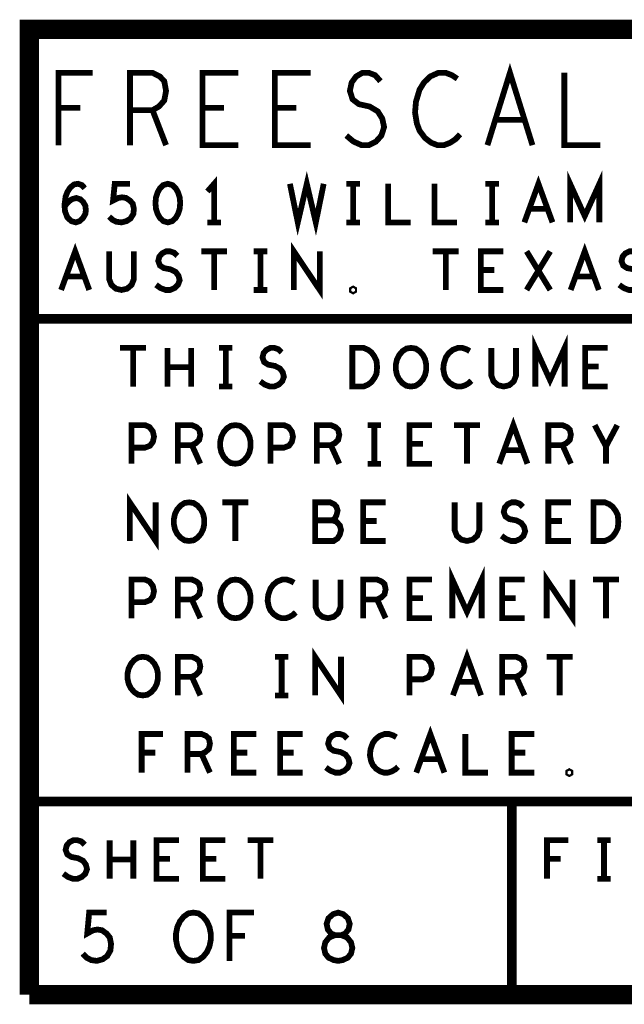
# Model space of a CAD drawing. Extents: x -1.06 to 2.96, y -1.58 to 1.99.
# Tile 1 of 8: x -1.06 to -0.43, y -1.58 to -0.56. Entities that reach past the tile are written whole.
import ezdxf

# ---------------------------------------------------------------- set-up
doc = ezdxf.new("R2010")
doc.units = 0
doc.layers.add('PAS_ART', color=6, linetype='CONTINUOUS')

msp = doc.modelspace()

# ---------------------------------------------------------------- linework, layer by layer
at = {"layer": 'PAS_ART'}
for points, const_width in [([(2.9538, -0.5653), (2.9538, -1.5653), (-1.0462, -1.5653)], 0.02), ([(-1.0462, -1.5653), (-1.0462, -0.5653), (2.9538, -0.5653)], 0.02), ([(-0.57153, -0.6853), (-0.5482, -0.6103), (-0.52487, -0.6853)], 0.006), ([(-1.01593, -0.6853), (-1.01593, -0.6103), (-0.98047, -0.6103)], 0.006), ([(-0.94187, -0.6853), (-0.94187, -0.6103), (-0.91853, -0.6103), (-0.91107, -0.61405), (-0.9064, -0.61905), (-0.90453, -0.62905), (-0.9064, -0.63905), (-0.912, -0.6453), (-0.91853, -0.64905), (-0.94187, -0.64905)], 0.006), ([(-0.82953, -0.6853), (-0.86687, -0.6853), (-0.86687, -0.6103), (-0.82953, -0.6103)], 0.006), ([(-0.75453, -0.6853), (-0.79187, -0.6853), (-0.79187, -0.6103), (-0.75453, -0.6103)], 0.006), ([(-0.7178, -0.6753), (-0.71033, -0.68155), (-0.70193, -0.6853), (-0.69447, -0.6853), (-0.687, -0.68155), (-0.6814, -0.6753), (-0.6786, -0.66655), (-0.68047, -0.6578), (-0.68513, -0.6503), (-0.69353, -0.6453), (-0.70473, -0.6428), (-0.71127, -0.6378), (-0.71407, -0.62905), (-0.7122, -0.6203), (-0.70753, -0.61405), (-0.701, -0.6103), (-0.69447, -0.6103), (-0.68793, -0.6128), (-0.68233, -0.61905)], 0.006), ([(-0.60267, -0.61655), (-0.60827, -0.6128), (-0.6148, -0.6103), (-0.62227, -0.6103), (-0.63067, -0.61405), (-0.6372, -0.6203), (-0.64187, -0.6278), (-0.6456, -0.6403), (-0.64653, -0.65155), (-0.64467, -0.6628), (-0.64187, -0.6703), (-0.63627, -0.6778), (-0.62973, -0.6828), (-0.6232, -0.6853), (-0.61667, -0.6853), (-0.61013, -0.6828), (-0.60453, -0.67905), (-0.59987, -0.67405)], 0.006), ([(-0.49187, -0.6103), (-0.49187, -0.6853), (-0.45453, -0.6853)], 0.006), ([(-0.99353, -0.64655), (-1.01593, -0.64655)], 0.006), ([(-0.91853, -0.64905), (-0.90453, -0.6853)], 0.006), ([(-0.84447, -0.64655), (-0.86687, -0.64655)], 0.006), ([(-0.76947, -0.64655), (-0.79187, -0.64655)], 0.006), ([(-0.53327, -0.65905), (-0.56313, -0.65905)], 0.006), ([(-0.7762, -0.7253), (-0.76803, -0.7653), (-0.7587, -0.7253), (-0.74937, -0.7653), (-0.7412, -0.7253)], 0.006), ([(-0.48587, -0.7653), (-0.48587, -0.7253), (-0.4707, -0.75863), (-0.45553, -0.7253), (-0.45553, -0.7653)], 0.006), ([(-1.00978, -0.74863), (-1.0057, -0.74397), (-1.0022, -0.7413), (-0.99753, -0.73997), (-0.99345, -0.7413), (-0.99053, -0.74397), (-0.9882, -0.74797), (-0.98762, -0.75263), (-0.9882, -0.75663), (-0.99053, -0.76063), (-0.99403, -0.76397), (-0.99812, -0.7653), (-1.00278, -0.76397), (-1.00687, -0.75997), (-1.0092, -0.75397), (-1.00978, -0.7473), (-1.00862, -0.73863), (-1.00687, -0.73397), (-1.00395, -0.7293), (-0.99987, -0.72597), (-0.99578, -0.7253), (-0.9917, -0.72663), (-0.98878, -0.72997)], 0.006), ([(-0.96353, -0.7593), (-0.96003, -0.76263), (-0.95595, -0.76463), (-0.9507, -0.7653), (-0.94545, -0.76397), (-0.94137, -0.7613), (-0.93845, -0.75663), (-0.93787, -0.7513), (-0.93903, -0.74597), (-0.94195, -0.74263), (-0.94603, -0.73997), (-0.95012, -0.7393), (-0.9542, -0.73997), (-0.95945, -0.74263), (-0.9577, -0.7253), (-0.94195, -0.7253)], 0.006), ([(-0.9027, -0.7253), (-0.90737, -0.72663), (-0.91087, -0.72997), (-0.9132, -0.73397), (-0.91495, -0.7393), (-0.91553, -0.7453), (-0.91495, -0.7513), (-0.9132, -0.75663), (-0.91087, -0.76063), (-0.90737, -0.76397), (-0.9027, -0.7653), (-0.89803, -0.76397), (-0.89453, -0.76063), (-0.8922, -0.75663), (-0.89045, -0.7513), (-0.88987, -0.7453), (-0.89045, -0.7393), (-0.8922, -0.73397), (-0.89453, -0.72997), (-0.89803, -0.72663), (-0.9027, -0.7253)], 0.006), ([(-0.8547, -0.7653), (-0.8547, -0.7253), (-0.8617, -0.7333)], 0.006), ([(-0.7177, -0.7253), (-0.7037, -0.7253)], 0.006), ([(-0.7107, -0.7253), (-0.7107, -0.7653)], 0.006), ([(-0.67437, -0.7253), (-0.67437, -0.7653), (-0.65103, -0.7653)], 0.006), ([(-0.62637, -0.7253), (-0.62637, -0.7653), (-0.60303, -0.7653)], 0.006), ([(-0.5737, -0.7253), (-0.5597, -0.7253)], 0.006), ([(-0.5667, -0.7253), (-0.5667, -0.7653)], 0.006), ([(-0.53328, -0.7653), (-0.5187, -0.7253), (-0.50412, -0.7653)], 0.006), ([(-0.50937, -0.7513), (-0.52803, -0.7513)], 0.006), ([(-0.8617, -0.7653), (-0.8477, -0.7653)], 0.006), ([(-0.7177, -0.7653), (-0.7037, -0.7653)], 0.006), ([(-0.5737, -0.7653), (-0.5597, -0.7653)], 0.006), ([(-1.01328, -0.8353), (-0.9987, -0.7953), (-0.98412, -0.8353)], 0.006), ([(-0.96353, -0.7953), (-0.96353, -0.82397), (-0.9612, -0.82997), (-0.95653, -0.83397), (-0.9507, -0.8353), (-0.94487, -0.83397), (-0.9402, -0.82997), (-0.93787, -0.82397), (-0.93787, -0.7953)], 0.006), ([(-0.91495, -0.82997), (-0.91028, -0.8333), (-0.90503, -0.8353), (-0.90037, -0.8353), (-0.8957, -0.8333), (-0.8922, -0.82997), (-0.89045, -0.8253), (-0.89162, -0.82063), (-0.89453, -0.81663), (-0.89978, -0.81397), (-0.90678, -0.81263), (-0.91087, -0.80997), (-0.91262, -0.8053), (-0.91145, -0.80063), (-0.90853, -0.7973), (-0.90445, -0.7953), (-0.90037, -0.7953), (-0.89628, -0.79663), (-0.89278, -0.79997)], 0.006), ([(-0.86812, -0.7953), (-0.84128, -0.7953)], 0.006), ([(-0.8547, -0.7953), (-0.8547, -0.8353)], 0.006), ([(-0.8137, -0.7953), (-0.7997, -0.7953)], 0.006), ([(-0.8067, -0.7953), (-0.8067, -0.8353)], 0.006), ([(-0.77212, -0.8353), (-0.77212, -0.7953), (-0.74528, -0.8353), (-0.74528, -0.7953)], 0.006), ([(-0.62812, -0.7953), (-0.60128, -0.7953)], 0.006), ([(-0.6147, -0.7953), (-0.6147, -0.8353)], 0.006), ([(-0.55503, -0.8353), (-0.57837, -0.8353), (-0.57837, -0.7953), (-0.55503, -0.7953)], 0.006), ([(-0.53095, -0.8353), (-0.50645, -0.7953)], 0.006), ([(-0.53095, -0.7953), (-0.50645, -0.8353)], 0.006), ([(-0.48528, -0.8353), (-0.4707, -0.7953), (-0.45612, -0.8353)], 0.006), ([(-0.43495, -0.82997), (-0.43028, -0.8333), (-0.42503, -0.8353), (-0.42037, -0.8353), (-0.4157, -0.8333), (-0.4122, -0.82997), (-0.41045, -0.8253), (-0.41162, -0.82063), (-0.41453, -0.81663), (-0.41978, -0.81397), (-0.42678, -0.81263), (-0.43087, -0.80997), (-0.43262, -0.8053), (-0.43145, -0.80063), (-0.42853, -0.7973), (-0.42445, -0.7953), (-0.42037, -0.7953), (-0.41628, -0.79663), (-0.41278, -0.79997)], 0.006), ([(-0.56437, -0.81463), (-0.57837, -0.81463)], 0.006), ([(-0.98937, -0.8213), (-1.00803, -0.8213)], 0.006), ([(-0.46137, -0.8213), (-0.48003, -0.8213)], 0.006), ([(-0.8137, -0.8353), (-0.7997, -0.8353)], 0.006), ([(-0.7107, -0.83663), (-0.71187, -0.83597), (-0.71187, -0.83463), (-0.7107, -0.83397), (-0.70953, -0.83463), (-0.70953, -0.83597), (-0.7107, -0.83663)], 0.006), ([(-1.0462, -1.0653), (-1.0462, -0.8653), (2.9538, -0.8653)], 0.01), ([(-0.52187, -0.9353), (-0.52187, -0.8953), (-0.5067, -0.92863), (-0.49153, -0.8953), (-0.49153, -0.9353)], 0.006), ([(-0.95212, -0.8953), (-0.92528, -0.8953)], 0.006), ([(-0.9387, -0.8953), (-0.9387, -0.9353)], 0.006), ([(-0.90295, -0.9353), (-0.90295, -0.8953)], 0.006), ([(-0.87845, -0.8953), (-0.87845, -0.9353)], 0.006), ([(-0.8497, -0.8953), (-0.8357, -0.8953)], 0.006), ([(-0.8427, -0.8953), (-0.8427, -0.9353)], 0.006), ([(-0.80695, -0.92997), (-0.80228, -0.9333), (-0.79703, -0.9353), (-0.79237, -0.9353), (-0.7877, -0.9333), (-0.7842, -0.92997), (-0.78245, -0.9253), (-0.78362, -0.92063), (-0.78653, -0.91663), (-0.79178, -0.91397), (-0.79878, -0.91263), (-0.80287, -0.90997), (-0.80462, -0.9053), (-0.80345, -0.90063), (-0.80053, -0.8973), (-0.79645, -0.8953), (-0.79237, -0.8953), (-0.78828, -0.89663), (-0.78478, -0.89997)], 0.006), ([(-0.71153, -0.9353), (-0.71153, -0.8953), (-0.69987, -0.8953), (-0.6952, -0.8973), (-0.6917, -0.89997), (-0.68878, -0.90397), (-0.68645, -0.90863), (-0.68587, -0.9153), (-0.68645, -0.92197), (-0.68878, -0.92663), (-0.6917, -0.93063), (-0.6952, -0.9333), (-0.69987, -0.9353), (-0.71153, -0.9353)], 0.006), ([(-0.6507, -0.9353), (-0.65537, -0.93463), (-0.65945, -0.93197), (-0.66295, -0.92797), (-0.66528, -0.9233), (-0.66645, -0.91797), (-0.66645, -0.91263), (-0.66528, -0.9073), (-0.66295, -0.90263), (-0.65945, -0.89863), (-0.65537, -0.89597), (-0.6507, -0.8953), (-0.64603, -0.89597), (-0.64195, -0.89863), (-0.63845, -0.90263), (-0.63612, -0.9073), (-0.63495, -0.91263), (-0.63495, -0.91797), (-0.63612, -0.9233), (-0.63845, -0.92797), (-0.64195, -0.93197), (-0.64603, -0.93463), (-0.6507, -0.9353)], 0.006), ([(-0.58987, -0.89863), (-0.59337, -0.89663), (-0.59745, -0.8953), (-0.60212, -0.8953), (-0.60737, -0.8973), (-0.61145, -0.90063), (-0.61437, -0.90463), (-0.6167, -0.9113), (-0.61728, -0.9173), (-0.61612, -0.9233), (-0.61437, -0.9273), (-0.61087, -0.9313), (-0.60678, -0.93397), (-0.6027, -0.9353), (-0.59862, -0.9353), (-0.59453, -0.93397), (-0.59103, -0.93197), (-0.58812, -0.9293)], 0.006), ([(-0.56753, -0.8953), (-0.56753, -0.92397), (-0.5652, -0.92997), (-0.56053, -0.93397), (-0.5547, -0.9353), (-0.54887, -0.93397), (-0.5442, -0.92997), (-0.54187, -0.92397), (-0.54187, -0.8953)], 0.006), ([(-0.44703, -0.9353), (-0.47037, -0.9353), (-0.47037, -0.8953), (-0.44703, -0.8953)], 0.006), ([(-0.87845, -0.9153), (-0.90295, -0.9153)], 0.006), ([(-0.45637, -0.91463), (-0.47037, -0.91463)], 0.006), ([(-0.8497, -0.9353), (-0.8357, -0.9353)], 0.006), ([(-0.55928, -1.0153), (-0.5447, -0.9753), (-0.53012, -1.0153)], 0.006), ([(-0.94037, -1.0153), (-0.94037, -0.9753), (-0.92637, -0.9753), (-0.9217, -0.9773), (-0.9182, -0.98197), (-0.91703, -0.9873), (-0.9182, -0.99263), (-0.92112, -0.99663), (-0.92637, -0.99863), (-0.94037, -0.99863)], 0.006), ([(-0.89237, -1.0153), (-0.89237, -0.9753), (-0.87778, -0.9753), (-0.87312, -0.9773), (-0.8702, -0.97997), (-0.86903, -0.9853), (-0.8702, -0.99063), (-0.8737, -0.99397), (-0.87778, -0.99597), (-0.89237, -0.99597)], 0.006), ([(-0.8327, -1.0153), (-0.83737, -1.01463), (-0.84145, -1.01197), (-0.84495, -1.00797), (-0.84728, -1.0033), (-0.84845, -0.99797), (-0.84845, -0.99263), (-0.84728, -0.9873), (-0.84495, -0.98263), (-0.84145, -0.97863), (-0.83737, -0.97597), (-0.8327, -0.9753), (-0.82803, -0.97597), (-0.82395, -0.97863), (-0.82045, -0.98263), (-0.81812, -0.9873), (-0.81695, -0.99263), (-0.81695, -0.99797), (-0.81812, -1.0033), (-0.82045, -1.00797), (-0.82395, -1.01197), (-0.82803, -1.01463), (-0.8327, -1.0153)], 0.006), ([(-0.79637, -1.0153), (-0.79637, -0.9753), (-0.78237, -0.9753), (-0.7777, -0.9773), (-0.7742, -0.98197), (-0.77303, -0.9873), (-0.7742, -0.99263), (-0.77712, -0.99663), (-0.78237, -0.99863), (-0.79637, -0.99863)], 0.006), ([(-0.74837, -1.0153), (-0.74837, -0.9753), (-0.73378, -0.9753), (-0.72912, -0.9773), (-0.7262, -0.97997), (-0.72503, -0.9853), (-0.7262, -0.99063), (-0.7297, -0.99397), (-0.73378, -0.99597), (-0.74837, -0.99597)], 0.006), ([(-0.6957, -0.9753), (-0.6817, -0.9753)], 0.006), ([(-0.6887, -0.9753), (-0.6887, -1.0153)], 0.006), ([(-0.62903, -1.0153), (-0.65237, -1.0153), (-0.65237, -0.9753), (-0.62903, -0.9753)], 0.006), ([(-0.60612, -0.9753), (-0.57928, -0.9753)], 0.006), ([(-0.5927, -0.9753), (-0.5927, -1.0153)], 0.006), ([(-0.50837, -1.0153), (-0.50837, -0.9753), (-0.49378, -0.9753), (-0.48912, -0.9773), (-0.4862, -0.97997), (-0.48503, -0.9853), (-0.4862, -0.99063), (-0.4897, -0.99397), (-0.49378, -0.99597), (-0.50837, -0.99597)], 0.006), ([(-0.4487, -1.0153), (-0.4487, -0.9973), (-0.46037, -0.9753)], 0.006), ([(-0.43703, -0.9753), (-0.4487, -0.9973)], 0.006), ([(-0.87778, -0.99597), (-0.86903, -1.0153)], 0.006), ([(-0.73378, -0.99597), (-0.72503, -1.0153)], 0.006), ([(-0.63837, -0.99463), (-0.65237, -0.99463)], 0.006), ([(-0.53537, -1.0013), (-0.55403, -1.0013)], 0.006), ([(-0.49378, -0.99597), (-0.48503, -1.0153)], 0.006), ([(-0.6957, -1.0153), (-0.6817, -1.0153)], 0.006), ([(-0.94212, -1.0953), (-0.94212, -1.0553), (-0.91528, -1.0953), (-0.91528, -1.0553)], 0.006), ([(-0.8807, -1.0953), (-0.88537, -1.09463), (-0.88945, -1.09197), (-0.89295, -1.08797), (-0.89528, -1.0833), (-0.89645, -1.07797), (-0.89645, -1.07263), (-0.89528, -1.0673), (-0.89295, -1.06263), (-0.88945, -1.05863), (-0.88537, -1.05597), (-0.8807, -1.0553), (-0.87603, -1.05597), (-0.87195, -1.05863), (-0.86845, -1.06263), (-0.86612, -1.0673), (-0.86495, -1.07263), (-0.86495, -1.07797), (-0.86612, -1.0833), (-0.86845, -1.08797), (-0.87195, -1.09197), (-0.87603, -1.09463), (-0.8807, -1.0953)], 0.006), ([(-0.84612, -1.0553), (-0.81928, -1.0553)], 0.006), ([(-0.8327, -1.0553), (-0.8327, -1.0953)], 0.006), ([(-0.73203, -1.07397), (-0.7297, -1.07197), (-0.72795, -1.06863), (-0.72678, -1.06397), (-0.72795, -1.05997), (-0.73028, -1.0573), (-0.73437, -1.0553), (-0.75012, -1.0553), (-0.75012, -1.0953), (-0.73087, -1.0953), (-0.72678, -1.09263), (-0.72445, -1.08863), (-0.72328, -1.08397), (-0.72445, -1.0793), (-0.72795, -1.0753), (-0.73203, -1.07397), (-0.75012, -1.07397)], 0.006), ([(-0.67703, -1.0953), (-0.70037, -1.0953), (-0.70037, -1.0553), (-0.67703, -1.0553)], 0.006), ([(-0.60553, -1.0553), (-0.60553, -1.08397), (-0.6032, -1.08997), (-0.59853, -1.09397), (-0.5927, -1.0953), (-0.58687, -1.09397), (-0.5822, -1.08997), (-0.57987, -1.08397), (-0.57987, -1.0553)], 0.006), ([(-0.55695, -1.08997), (-0.55228, -1.0933), (-0.54703, -1.0953), (-0.54237, -1.0953), (-0.5377, -1.0933), (-0.5342, -1.08997), (-0.53245, -1.0853), (-0.53362, -1.08063), (-0.53653, -1.07663), (-0.54178, -1.07397), (-0.54878, -1.07263), (-0.55287, -1.06997), (-0.55462, -1.0653), (-0.55345, -1.06063), (-0.55053, -1.0573), (-0.54645, -1.0553), (-0.54237, -1.0553), (-0.53828, -1.05663), (-0.53478, -1.05997)], 0.006), ([(-0.48503, -1.0953), (-0.50837, -1.0953), (-0.50837, -1.0553), (-0.48503, -1.0553)], 0.006), ([(-0.46153, -1.0953), (-0.46153, -1.0553), (-0.44987, -1.0553), (-0.4452, -1.0573), (-0.4417, -1.05997), (-0.43878, -1.06397), (-0.43645, -1.06863), (-0.43587, -1.0753), (-0.43645, -1.08197), (-0.43878, -1.08663), (-0.4417, -1.09063), (-0.4452, -1.0933), (-0.44987, -1.0953), (-0.46153, -1.0953)], 0.006), ([(-0.68637, -1.07463), (-0.70037, -1.07463)], 0.006), ([(-0.49437, -1.07463), (-0.50837, -1.07463)], 0.006), ([(-0.60787, -1.1753), (-0.60787, -1.1353), (-0.5927, -1.16863), (-0.57753, -1.1353), (-0.57753, -1.1753)], 0.006), ([(-0.51012, -1.1753), (-0.51012, -1.1353), (-0.48328, -1.1753), (-0.48328, -1.1353)], 0.006), ([(-0.94037, -1.1753), (-0.94037, -1.1353), (-0.92637, -1.1353), (-0.9217, -1.1373), (-0.9182, -1.14197), (-0.91703, -1.1473), (-0.9182, -1.15263), (-0.92112, -1.15663), (-0.92637, -1.15863), (-0.94037, -1.15863)], 0.006), ([(-0.89237, -1.1753), (-0.89237, -1.1353), (-0.87778, -1.1353), (-0.87312, -1.1373), (-0.8702, -1.13997), (-0.86903, -1.1453), (-0.8702, -1.15063), (-0.8737, -1.15397), (-0.87778, -1.15597), (-0.89237, -1.15597)], 0.006), ([(-0.8327, -1.1753), (-0.83737, -1.17463), (-0.84145, -1.17197), (-0.84495, -1.16797), (-0.84728, -1.1633), (-0.84845, -1.15797), (-0.84845, -1.15263), (-0.84728, -1.1473), (-0.84495, -1.14263), (-0.84145, -1.13863), (-0.83737, -1.13597), (-0.8327, -1.1353), (-0.82803, -1.13597), (-0.82395, -1.13863), (-0.82045, -1.14263), (-0.81812, -1.1473), (-0.81695, -1.15263), (-0.81695, -1.15797), (-0.81812, -1.1633), (-0.82045, -1.16797), (-0.82395, -1.17197), (-0.82803, -1.17463), (-0.8327, -1.1753)], 0.006), ([(-0.77187, -1.13863), (-0.77537, -1.13663), (-0.77945, -1.1353), (-0.78412, -1.1353), (-0.78937, -1.1373), (-0.79345, -1.14063), (-0.79637, -1.14463), (-0.7987, -1.1513), (-0.79928, -1.1573), (-0.79812, -1.1633), (-0.79637, -1.1673), (-0.79287, -1.1713), (-0.78878, -1.17397), (-0.7847, -1.1753), (-0.78062, -1.1753), (-0.77653, -1.17397), (-0.77303, -1.17197), (-0.77012, -1.1693)], 0.006), ([(-0.74953, -1.1353), (-0.74953, -1.16397), (-0.7472, -1.16997), (-0.74253, -1.17397), (-0.7367, -1.1753), (-0.73087, -1.17397), (-0.7262, -1.16997), (-0.72387, -1.16397), (-0.72387, -1.1353)], 0.006), ([(-0.70037, -1.1753), (-0.70037, -1.1353), (-0.68578, -1.1353), (-0.68112, -1.1373), (-0.6782, -1.13997), (-0.67703, -1.1453), (-0.6782, -1.15063), (-0.6817, -1.15397), (-0.68578, -1.15597), (-0.70037, -1.15597)], 0.006), ([(-0.62903, -1.1753), (-0.65237, -1.1753), (-0.65237, -1.1353), (-0.62903, -1.1353)], 0.006), ([(-0.53303, -1.1753), (-0.55637, -1.1753), (-0.55637, -1.1353), (-0.53303, -1.1353)], 0.006), ([(-0.46212, -1.1353), (-0.43528, -1.1353)], 0.006), ([(-0.4487, -1.1353), (-0.4487, -1.1753)], 0.006), ([(-0.63837, -1.15463), (-0.65237, -1.15463)], 0.006), ([(-0.54237, -1.15463), (-0.55637, -1.15463)], 0.006), ([(-0.87778, -1.15597), (-0.86903, -1.1753)], 0.006), ([(-0.68578, -1.15597), (-0.67703, -1.1753)], 0.006), ([(-0.9287, -1.2553), (-0.93337, -1.25463), (-0.93745, -1.25197), (-0.94095, -1.24797), (-0.94328, -1.2433), (-0.94445, -1.23797), (-0.94445, -1.23263), (-0.94328, -1.2273), (-0.94095, -1.22263), (-0.93745, -1.21863), (-0.93337, -1.21597), (-0.9287, -1.2153), (-0.92403, -1.21597), (-0.91995, -1.21863), (-0.91645, -1.22263), (-0.91412, -1.2273), (-0.91295, -1.23263), (-0.91295, -1.23797), (-0.91412, -1.2433), (-0.91645, -1.24797), (-0.91995, -1.25197), (-0.92403, -1.25463), (-0.9287, -1.2553)], 0.006), ([(-0.89237, -1.2553), (-0.89237, -1.2153), (-0.87778, -1.2153), (-0.87312, -1.2173), (-0.8702, -1.21997), (-0.86903, -1.2253), (-0.8702, -1.23063), (-0.8737, -1.23397), (-0.87778, -1.23597), (-0.89237, -1.23597)], 0.006), ([(-0.7917, -1.2153), (-0.7777, -1.2153)], 0.006), ([(-0.7847, -1.2153), (-0.7847, -1.2553)], 0.006), ([(-0.75012, -1.2553), (-0.75012, -1.2153), (-0.72328, -1.2553), (-0.72328, -1.2153)], 0.006), ([(-0.65237, -1.2553), (-0.65237, -1.2153), (-0.63837, -1.2153), (-0.6337, -1.2173), (-0.6302, -1.22197), (-0.62903, -1.2273), (-0.6302, -1.23263), (-0.63312, -1.23663), (-0.63837, -1.23863), (-0.65237, -1.23863)], 0.006), ([(-0.60728, -1.2553), (-0.5927, -1.2153), (-0.57812, -1.2553)], 0.006), ([(-0.55637, -1.2553), (-0.55637, -1.2153), (-0.54178, -1.2153), (-0.53712, -1.2173), (-0.5342, -1.21997), (-0.53303, -1.2253), (-0.5342, -1.23063), (-0.5377, -1.23397), (-0.54178, -1.23597), (-0.55637, -1.23597)], 0.006), ([(-0.51012, -1.2153), (-0.48328, -1.2153)], 0.006), ([(-0.4967, -1.2153), (-0.4967, -1.2553)], 0.006), ([(-0.87778, -1.23597), (-0.86903, -1.2553)], 0.006), ([(-0.54178, -1.23597), (-0.53303, -1.2553)], 0.006), ([(-0.58337, -1.2413), (-0.60203, -1.2413)], 0.006), ([(-0.7917, -1.2553), (-0.7777, -1.2553)], 0.006), ([(-0.92978, -1.3353), (-0.92978, -1.2953), (-0.90762, -1.2953)], 0.006), ([(-0.88237, -1.3353), (-0.88237, -1.2953), (-0.86778, -1.2953), (-0.86312, -1.2973), (-0.8602, -1.29997), (-0.85903, -1.3053), (-0.8602, -1.31063), (-0.8637, -1.31397), (-0.86778, -1.31597), (-0.88237, -1.31597)], 0.006), ([(-0.81103, -1.3353), (-0.83437, -1.3353), (-0.83437, -1.2953), (-0.81103, -1.2953)], 0.006), ([(-0.76303, -1.3353), (-0.78637, -1.3353), (-0.78637, -1.2953), (-0.76303, -1.2953)], 0.006), ([(-0.73895, -1.32997), (-0.73428, -1.3333), (-0.72903, -1.3353), (-0.72437, -1.3353), (-0.7197, -1.3333), (-0.7162, -1.32997), (-0.71445, -1.3253), (-0.71562, -1.32063), (-0.71853, -1.31663), (-0.72378, -1.31397), (-0.73078, -1.31263), (-0.73487, -1.30997), (-0.73662, -1.3053), (-0.73545, -1.30063), (-0.73253, -1.2973), (-0.72845, -1.2953), (-0.72437, -1.2953), (-0.72028, -1.29663), (-0.71678, -1.29997)], 0.006), ([(-0.66587, -1.29863), (-0.66937, -1.29663), (-0.67345, -1.2953), (-0.67812, -1.2953), (-0.68337, -1.2973), (-0.68745, -1.30063), (-0.69037, -1.30463), (-0.6927, -1.3113), (-0.69328, -1.3173), (-0.69212, -1.3233), (-0.69037, -1.3273), (-0.68687, -1.3313), (-0.68278, -1.33397), (-0.6787, -1.3353), (-0.67462, -1.3353), (-0.67053, -1.33397), (-0.66703, -1.33197), (-0.66412, -1.3293)], 0.006), ([(-0.64528, -1.3353), (-0.6307, -1.2953), (-0.61612, -1.3353)], 0.006), ([(-0.59437, -1.2953), (-0.59437, -1.3353), (-0.57103, -1.3353)], 0.006), ([(-0.52303, -1.3353), (-0.54637, -1.3353), (-0.54637, -1.2953), (-0.52303, -1.2953)], 0.006), ([(-0.91578, -1.31463), (-0.92978, -1.31463)], 0.006), ([(-0.86778, -1.31597), (-0.85903, -1.3353)], 0.006), ([(-0.82037, -1.31463), (-0.83437, -1.31463)], 0.006), ([(-0.77237, -1.31463), (-0.78637, -1.31463)], 0.006), ([(-0.53237, -1.31463), (-0.54637, -1.31463)], 0.006), ([(-0.62137, -1.3213), (-0.64003, -1.3213)], 0.006), ([(-0.4867, -1.33663), (-0.48787, -1.33597), (-0.48787, -1.33463), (-0.4867, -1.33397), (-0.48553, -1.33463), (-0.48553, -1.33597), (-0.4867, -1.33663)], 0.006), ([(-1.0462, -1.3653), (2.9538, -1.3653)], 0.01), ([(-0.5462, -1.5653), (-0.5462, -1.3653)], 0.01), ([(-1.01095, -1.43997), (-1.00628, -1.4433), (-1.00103, -1.4453), (-0.99637, -1.4453), (-0.9917, -1.4433), (-0.9882, -1.43997), (-0.98645, -1.4353), (-0.98762, -1.43063), (-0.99053, -1.42663), (-0.99578, -1.42397), (-1.00278, -1.42263), (-1.00687, -1.41997), (-1.00862, -1.4153), (-1.00745, -1.41063), (-1.00453, -1.4073), (-1.00045, -1.4053), (-0.99637, -1.4053), (-0.99228, -1.40663), (-0.98878, -1.40997)], 0.006), ([(-0.96295, -1.4453), (-0.96295, -1.4053)], 0.006), ([(-0.93845, -1.4053), (-0.93845, -1.4453)], 0.006), ([(-0.89103, -1.4453), (-0.91437, -1.4453), (-0.91437, -1.4053), (-0.89103, -1.4053)], 0.006), ([(-0.84303, -1.4453), (-0.86637, -1.4453), (-0.86637, -1.4053), (-0.84303, -1.4053)], 0.006), ([(-0.82012, -1.4053), (-0.79328, -1.4053)], 0.006), ([(-0.8067, -1.4053), (-0.8067, -1.4453)], 0.006), ([(-0.50978, -1.4453), (-0.50978, -1.4053), (-0.48762, -1.4053)], 0.006), ([(-0.4577, -1.4053), (-0.4437, -1.4053)], 0.006), ([(-0.4507, -1.4053), (-0.4507, -1.4453)], 0.006), ([(-0.93845, -1.4253), (-0.96295, -1.4253)], 0.006), ([(-0.90037, -1.42463), (-0.91437, -1.42463)], 0.006), ([(-0.85237, -1.42463), (-0.86637, -1.42463)], 0.006), ([(-0.49578, -1.42463), (-0.50978, -1.42463)], 0.006), ([(-0.4577, -1.4453), (-0.4437, -1.4453)], 0.006), ([(-0.99087, -1.5228), (-0.98687, -1.52697), (-0.9822, -1.52947), (-0.9762, -1.5303), (-0.9702, -1.52863), (-0.96553, -1.5253), (-0.9622, -1.51947), (-0.96153, -1.5128), (-0.96287, -1.50613), (-0.9662, -1.50197), (-0.97087, -1.49863), (-0.97553, -1.4978), (-0.9802, -1.49863), (-0.9862, -1.50197), (-0.9842, -1.4803), (-0.9662, -1.4803)], 0.006), ([(-0.8762, -1.5303), (-0.88153, -1.52947), (-0.8862, -1.52613), (-0.8902, -1.52113), (-0.89287, -1.5153), (-0.8942, -1.50863), (-0.8942, -1.50197), (-0.89287, -1.4953), (-0.8902, -1.48947), (-0.8862, -1.48447), (-0.88153, -1.48113), (-0.8762, -1.4803), (-0.87087, -1.48113), (-0.8662, -1.48447), (-0.8622, -1.48947), (-0.85953, -1.4953), (-0.8582, -1.50197), (-0.8582, -1.50863), (-0.85953, -1.5153), (-0.8622, -1.52113), (-0.8662, -1.52613), (-0.87087, -1.52947), (-0.8762, -1.5303)], 0.006), ([(-0.83887, -1.5303), (-0.83887, -1.4803), (-0.81353, -1.4803)], 0.006), ([(-0.7262, -1.5303), (-0.72153, -1.52947), (-0.7162, -1.52697), (-0.71287, -1.5228), (-0.71153, -1.51697), (-0.71287, -1.51113), (-0.71687, -1.50613), (-0.72287, -1.50363), (-0.72953, -1.50363), (-0.73353, -1.50197), (-0.73687, -1.4978), (-0.7382, -1.49197), (-0.7362, -1.48613), (-0.73153, -1.48197), (-0.7262, -1.4803), (-0.72087, -1.48197), (-0.7162, -1.48613), (-0.7142, -1.49197), (-0.71553, -1.4978), (-0.71887, -1.50197), (-0.72287, -1.50363), (-0.72953, -1.50363), (-0.73553, -1.50613), (-0.73953, -1.51113), (-0.74087, -1.51697), (-0.73953, -1.5228), (-0.7362, -1.52697), (-0.73087, -1.52947), (-0.7262, -1.5303)], 0.006), ([(-0.82287, -1.50447), (-0.83887, -1.50447)], 0.006)]:
    msp.add_lwpolyline(points, dxfattribs=dict(at, const_width=const_width))

doc.saveas('drawing.dxf')
